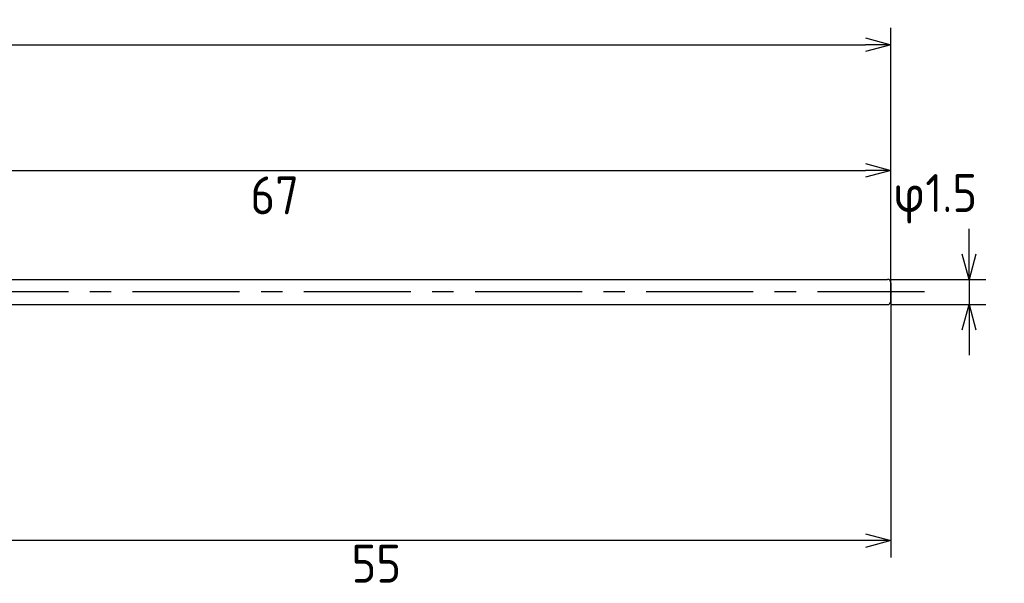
# Model space of a CAD drawing. Extents: x 94 to 266, y 168 to 216.
# Tile 3 of 3: x 207 to 266, y 183 to 216. Entities that reach past the tile are written whole.
import ezdxf

# ---------------------------------------------------------------- set-up
doc = ezdxf.new("R2010")
doc.units = 0
doc.header["$LTSCALE"] = 0.2
doc.linetypes.add('CENTER', pattern=[50.8, 31.75, -6.35, 6.35, -6.35])
doc.layers.get('0').update_dxf_attribs({"linetype": 'CONTINUOUS'})
doc.layers.get('DEFPOINTS').update_dxf_attribs({"linetype": 'CONTINUOUS'})
for name, color, linetype in [('18-0-CON', 3, 'CONTINUOUS'), ('18-2-CEN', 1, 'CENTER'), ('35-0-CON', 7, 'CONTINUOUS')]:
    doc.layers.add(name, color=color, linetype=linetype)
doc.styles.get("Standard").update_dxf_attribs({"font": 'isocp.shx', "bigfont": 'bigfont.shx'})
doc.dimstyles.get("Standard").update_dxf_attribs({"dimtxt": 0.18, "dimasz": 0.18, "dimexe": 0.18, "dimexo": 0.0625, "dimgap": 0.09, "dimtad": 0, "dimtih": 1, "dimtoh": 1, "dimzin": 0, "dimcen": 0.09, "dimazin": 3, "dimtfac": 1, "dimtofl": 0, "dimtmove": 0, "dimatfit": 3})

# ---------------------------------------------------------------- blocks, each defined once
blk = doc.blocks.new('_OPEN30')
at = {"color": 0, "linetype": 'BYBLOCK'}
for p, q in [((-1, 0.268), (0, 0)), ((0, 0), (-1, -0.268)), ((0, 0), (-1, 0))]:
    blk.add_line(p, q, dxfattribs=at)
blk = doc.blocks.new('*D223')
at = {"layer": '18-0-CON', "color": 161}
for p, q in [((263.647, 202.25), (263.647, 203.75)), ((259.05, 200.75), (264.647, 200.75)), ((263.647, 200.75), (263.647, 199.25)), ((259.05, 199.25), (264.647, 199.25)), ((263.647, 197.75), (263.647, 196.25))]:
    blk.add_line(p, q, dxfattribs=at)
at = {"layer": 'DEFPOINTS', "color": 0}
for p in [(258.8, 200.75), (258.8, 199.25), (263.647, 199.25)]:
    blk.add_point(p, dxfattribs=at)
at = {"layer": '18-0-CON', "color": 161, "xscale": 1.499999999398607, "yscale": 1.499999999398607, "zscale": 1.499999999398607}
for p, rotation in [((263.647, 200.75), 270), ((263.647, 199.25), 90)]:
    blk.add_blockref('_OPEN30', p, dxfattribs=dict(at, rotation=rotation))
at = {"layer": '18-0-CON', "color": 161}
blk.add_text('φ1.5', height=2.25, dxfattribs=at).set_placement((259.147, 204.748))
blk = doc.blocks.new('*D212')
at = {"layer": '18-0-CON', "color": 161}
for p, q in [((100, 206.3), (100, 215.675)), ((259, 200.25), (259, 215.675)), ((101.5, 214.675), (257.5, 214.675))]:
    blk.add_line(p, q, dxfattribs=at)
at = {"layer": 'DEFPOINTS', "color": 0}
for p in [(259, 214.675), (100, 206.05), (259, 200)]:
    blk.add_point(p, dxfattribs=at)
at = {"layer": '18-0-CON', "color": 161, "xscale": 1.499999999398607, "yscale": 1.499999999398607, "zscale": 1.499999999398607, "rotation": 180}
blk.add_blockref('_OPEN30', (100, 214.675), dxfattribs=at)
at = {"layer": '18-0-CON', "color": 161, "xscale": 1.499999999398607, "yscale": 1.499999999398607, "zscale": 1.499999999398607}
blk.add_blockref('_OPEN30', (259, 214.675), dxfattribs=at)
at = {"layer": '18-0-CON', "color": 161}
blk.add_text('(159)', height=2.25, dxfattribs=at).set_placement((175, 212.181))

msp = doc.modelspace()

# ---------------------------------------------------------------- linework, layer by layer
at = {"layer": '18-0-CON', "color": 161}
for p, q in [((259.00005, 200.25), (259.00005, 208.21523)), ((193.50005, 207.21523), (257.50005, 207.21523)), ((259.00005, 199.75), (259.00005, 184.24068)), ((257.50005, 185.24068), (205.50005, 185.24068))]:
    msp.add_line(p, q, dxfattribs=at)
at = {"layer": '18-2-CEN'}
msp.add_line((261.00005, 200), (98.00145, 200), dxfattribs=at)
at = {"layer": '35-0-CON'}
for p, q in [((192.00005, 200.75), (258.80005, 200.75)), ((259.00005, 199.45), (259.00005, 200.55)), ((259.00005, 200.55), (259.00005, 199.45)), ((259.00005, 199.45), (259.00005, 200.55)), ((192.00005, 199.25), (258.80005, 199.25))]:
    msp.add_line(p, q, dxfattribs=at)
for centre, start, end in [((258.80005, 200.55), 0, 90), ((258.80005, 200.55), 0, 90), ((258.80005, 200.55), 0, 90), ((258.80005, 199.45), 270, 0), ((258.80005, 199.45), 270, 0), ((258.80005, 199.45), 270, 0)]:
    msp.add_arc(centre, 0.2, start, end, dxfattribs=at)

# ---------------------------------------------------------------- block references
at = {"layer": '18-0-CON', "color": 161}
for p, xscale, yscale, zscale in [((259.00005, 207.21523), 1.499999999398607, 1.499999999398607, 1.499999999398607), ((259.00005, 185.24068), 1.500000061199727, 1.500000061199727, 1.500000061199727)]:
    msp.add_blockref('_OPEN30', p, dxfattribs=dict(at, xscale=xscale, yscale=yscale, zscale=zscale))

# ---------------------------------------------------------------- texts
for s, p in [('67', (221, 204.608)), ('55', (227, 182.746))]:
    msp.add_text(s, height=2.25, dxfattribs=at).set_placement(p)

# ---------------------------------------------------------------- dimensions: what is measured, and where the dimension line sits
at = {"layer": '18-0-CON'}
dim = msp.add_linear_dim(base=(259.00005, 214.67515), p1=(100, 206.05), p2=(259.00005, 200), dimstyle='Standard', override={"dimscale": 0.5, "dimpost": '(<>)', "dimblk1": 'OPEN30', "dimblk2": 'OPEN30', "dimsah": 1}, dxfattribs=at)
dim.commit()
dim.dimension.update_dxf_attribs({"geometry": '*D212', "text_midpoint": (179.50003, 216.16319)})
dim = msp.add_linear_dim(base=(263.64745, 199.25), p1=(258.80005, 200.75), p2=(258.80005, 199.25), angle=90, dimstyle='Standard', override={"dimscale": 0.5, "dimgap": 0.5, "dimpost": 'φ<>', "dimblk1": 'OPEN30', "dimblk2": 'OPEN30', "dimsah": 1, "dimtol": 0, "dimlim": 0, "dimtm": 0.05}, dxfattribs=at)
dim.commit()
dim.dimension.update_dxf_attribs({"geometry": '*D223', "text_midpoint": (263.64745, 208.73046), "dimtype": 128})

doc.saveas('drawing.dxf')
